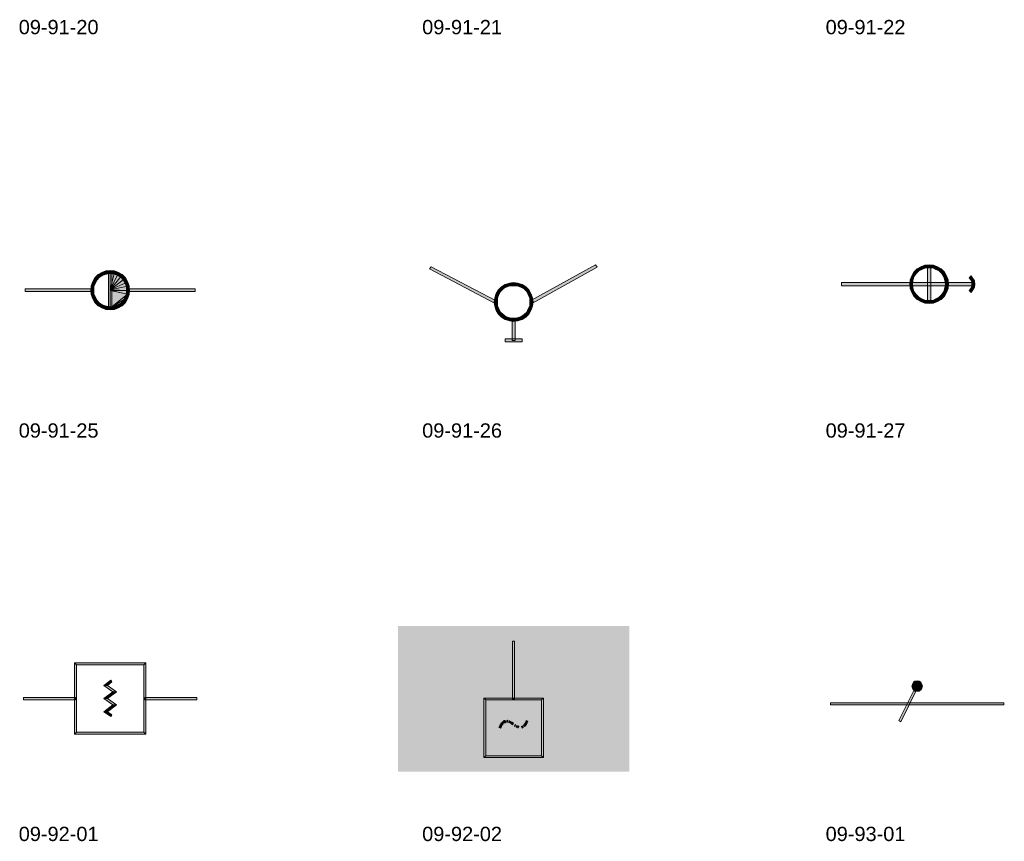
# Model space of a CAD drawing. Header units: millimetres. Extents: x 11 to 308, y -2333 to 36.
# Tile 76 of 85: x 15 to 174, y -708 to -576. Entities that reach past the tile are written whole.
import ezdxf

# ---------------------------------------------------------------- set-up
doc = ezdxf.new("R2010")
doc.units = ezdxf.units.MM
doc.layers.add('DGE_DATOS', color=7, linetype='Continuous', lineweight=0)
doc.layers.add('DGE_SIMBOLOS', color=7, linetype='Continuous', lineweight=0)
doc.styles.add('DGE_ARIAL', font='arial.ttf')

# ---------------------------------------------------------------- blocks, each defined once
blk = doc.blocks.new('DGE_09_91_25')
at = {"layer": 'DGE_SIMBOLOS', "true_color": 0x000000}
for points in [[(-2.22, 3.26), (-1.96, 2.83), (-2.72, 2.75), (-2.22, 3.26)], [(-1.62, 3.59), (-1.45, 3.17), (-2.22, 3.26), (-1.62, 3.59)], [(-1.45, 3.17), (-2.22, 3.26), (-1.96, 2.83), (-1.45, 3.17)], [(-0.95, 3.85), (-0.86, 3.34), (-1.62, 3.59), (-0.95, 3.85)], [(-0.86, 3.34), (-1.62, 3.59), (-1.45, 3.17), (-0.86, 3.34)], [(-0.27, 3.93), (-0.27, 3.42), (-0.95, 3.85), (-0.27, 3.93)], [(-0.27, 3.42), (-0.95, 3.85), (-0.86, 3.34), (-0.27, 3.42)], [(-0.52, -2.16), (-0.01, -2.16), (-0.52, 3.68), (-0.52, -2.16)], [(-0.01, -2.16), (-0.52, 3.68), (-0.01, 3.68), (-0.01, -2.16)], [(0.41, 3.85), (0.32, 3.34), (-0.27, 3.93), (0.41, 3.85)], [(0.32, 3.34), (-0.27, 3.93), (-0.27, 3.42), (0.32, 3.34)], [(-0.27, 3.68), (-0.27, 0.8), (0.41, 3.59), (-0.27, 3.68)], [(0.41, 3.59), (-0.27, 0.8), (1, 3.42), (0.41, 3.59)], [(1, 3.42), (-0.27, 0.8), (1.51, 3), (1, 3.42)], [(0.92, 3.17), (0.41, 3.85), (0.32, 3.34), (0.92, 3.17)], [(1.09, 3.59), (0.92, 3.17), (0.41, 3.85), (1.09, 3.59)], [(1.43, 2.83), (1.09, 3.59), (0.92, 3.17), (1.43, 2.83)], [(1.68, 3.26), (1.43, 2.83), (1.09, 3.59), (1.68, 3.26)], [(1.85, 2.41), (1.68, 3.26), (1.43, 2.83), (1.85, 2.41)], [(2.19, 2.75), (1.85, 2.41), (1.68, 3.26), (2.19, 2.75)], [(-3.06, 2.15), (-2.64, 1.9), (-3.32, 1.48), (-3.06, 2.15)], [(-2.64, 1.9), (-3.32, 1.48), (-2.89, 1.39), (-2.64, 1.9)], [(-2.72, 2.75), (-2.38, 2.41), (-3.06, 2.15), (-2.72, 2.75)], [(-2.38, 2.41), (-3.06, 2.15), (-2.64, 1.9), (-2.38, 2.41)], [(-1.96, 2.83), (-2.72, 2.75), (-2.38, 2.41), (-1.96, 2.83)], [(1.51, 3), (-0.27, 0.8), (2.02, 2.58), (1.51, 3)], [(2.02, 2.58), (-0.27, 0.8), (2.36, 1.99), (2.02, 2.58)], [(2.36, 1.99), (-0.27, 0.8), (2.53, 1.39), (2.36, 1.99)], [(2.1, 1.9), (2.19, 2.75), (1.85, 2.41), (2.1, 1.9)], [(2.53, 2.15), (2.1, 1.9), (2.19, 2.75), (2.53, 2.15)], [(2.36, 1.39), (2.53, 2.15), (2.1, 1.9), (2.36, 1.39)], [(2.78, 1.48), (2.36, 1.39), (2.53, 2.15), (2.78, 1.48)], [(-3.15, 0.55), (-3.15, 0.97), (-13.98, 0.55), (-3.15, 0.55)], [(-3.15, 0.97), (-13.98, 0.55), (-13.98, 0.97), (-3.15, 0.97)], [(-3.32, 1.48), (-2.89, 1.39), (-3.4, 0.72), (-3.32, 1.48)], [(-2.89, 1.39), (-3.4, 0.72), (-2.89, 0.72), (-2.89, 1.39)], [(-3.4, 0.72), (-2.89, 0.72), (-3.32, 0.04), (-3.4, 0.72)], [(-2.89, 0.72), (-3.32, 0.04), (-2.89, 0.12), (-2.89, 0.72)], [(-3.32, 0.04), (-2.89, 0.12), (-3.06, -0.64), (-3.32, 0.04)], [(-2.89, 0.12), (-3.06, -0.64), (-2.64, -0.39), (-2.89, 0.12)], [(2.53, 1.39), (-0.27, 0.8), (2.61, 0.72), (2.53, 1.39)], [(-0.27, 0.8), (-0.18, 0.8), (2.61, 0.72), (-0.27, 0.8)], [(-0.27, 0.72), (-0.27, -2.16), (2.53, 0.12), (-0.27, 0.72)], [(-0.18, 0.72), (-0.27, 0.72), (2.53, 0.12), (-0.18, 0.72)], [(2.53, 0.12), (-0.27, -2.16), (2.36, -0.55), (2.53, 0.12)], [(-0.18, 0.8), (-0.18, 0.72), (2.61, 0.72), (-0.18, 0.8)], [(2.61, 0.72), (-0.18, 0.72), (2.53, 0.12), (2.61, 0.72)], [(2.1, -0.39), (2.78, 0.04), (2.36, 0.12), (2.1, -0.39)], [(2.53, -0.64), (2.1, -0.39), (2.78, 0.04), (2.53, -0.64)], [(2.86, 0.72), (2.36, 0.72), (2.78, 1.48), (2.86, 0.72)], [(2.36, 0.72), (2.78, 1.48), (2.36, 1.39), (2.36, 0.72)], [(2.78, 0.04), (2.36, 0.12), (2.86, 0.72), (2.78, 0.04)], [(2.36, 0.12), (2.86, 0.72), (2.36, 0.72), (2.36, 0.12)], [(13.45, 0.55), (13.45, 0.97), (2.61, 0.55), (13.45, 0.55)], [(13.45, 0.97), (2.61, 0.55), (2.61, 0.97), (13.45, 0.97)], [(-3.06, -0.64), (-2.64, -0.39), (-2.72, -1.23), (-3.06, -0.64)], [(-2.64, -0.39), (-2.72, -1.23), (-2.38, -0.89), (-2.64, -0.39)], [(-2.72, -1.23), (-2.38, -0.89), (-2.22, -1.74), (-2.72, -1.23)], [(-2.38, -0.89), (-2.22, -1.74), (-1.96, -1.32), (-2.38, -0.89)], [(-2.22, -1.74), (-1.96, -1.32), (-1.62, -2.08), (-2.22, -1.74)], [(-1.96, -1.32), (-1.62, -2.08), (-1.45, -1.66), (-1.96, -1.32)], [(2.36, -0.55), (-0.27, -2.16), (2.02, -1.06), (2.36, -0.55)], [(2.02, -1.06), (-0.27, -2.16), (1.51, -1.57), (2.02, -1.06)], [(1.51, -1.57), (-0.27, -2.16), (1, -1.91), (1.51, -1.57)], [(0.92, -1.66), (1.68, -1.74), (1.43, -1.32), (0.92, -1.66)], [(1.43, -1.32), (2.19, -1.23), (1.85, -0.89), (1.43, -1.32)], [(1.68, -1.74), (1.43, -1.32), (2.19, -1.23), (1.68, -1.74)], [(1.85, -0.89), (2.53, -0.64), (2.1, -0.39), (1.85, -0.89)], [(2.19, -1.23), (1.85, -0.89), (2.53, -0.64), (2.19, -1.23)], [(-1.62, -2.08), (-1.45, -1.66), (-0.95, -2.33), (-1.62, -2.08)], [(-1.45, -1.66), (-0.95, -2.33), (-0.86, -1.82), (-1.45, -1.66)], [(-0.95, -2.33), (-0.86, -1.82), (-0.27, -2.42), (-0.95, -2.33)], [(-0.86, -1.82), (-0.27, -2.42), (-0.27, -1.91), (-0.86, -1.82)], [(-0.27, -1.91), (0.41, -2.33), (0.32, -1.82), (-0.27, -1.91)], [(-0.27, -2.42), (-0.27, -1.91), (0.41, -2.33), (-0.27, -2.42)], [(1, -1.91), (-0.27, -2.16), (0.41, -2.08), (1, -1.91)], [(0.32, -1.82), (1.09, -2.08), (0.92, -1.66), (0.32, -1.82)], [(0.41, -2.33), (0.32, -1.82), (1.09, -2.08), (0.41, -2.33)], [(1.09, -2.08), (0.92, -1.66), (1.68, -1.74), (1.09, -2.08)]]:
    blk.add_hatch(color=18, dxfattribs=at).paths.add_polyline_path(points, flags=0)
at = {"layer": 'DGE_SIMBOLOS', "color": 18, "lineweight": 9, "true_color": 0x000000}
for points in [[(-2.22, 3.26), (-2.72, 2.75), (-2.38, 2.41), (-1.96, 2.83), (-2.22, 3.26)], [(-1.62, 3.59), (-2.22, 3.26), (-1.96, 2.83), (-1.45, 3.17), (-1.62, 3.59)], [(-0.95, 3.85), (-1.62, 3.59), (-1.45, 3.17), (-0.86, 3.34), (-0.95, 3.85)], [(-0.27, 3.93), (-0.95, 3.85), (-0.86, 3.34), (-0.27, 3.42), (-0.27, 3.93)], [(-0.52, -2.16), (-0.52, 3.68), (-0.01, 3.68), (-0.01, -2.16), (-0.52, -2.16)], [(0.41, 3.85), (-0.27, 3.93), (-0.27, 3.42), (0.32, 3.34), (0.41, 3.85)], [(-0.27, 3.68), (-0.27, 0.8), (0.41, 3.59), (-0.27, 3.68)], [(0.41, 3.59), (-0.27, 0.8), (1, 3.42), (0.41, 3.59)], [(1, 3.42), (-0.27, 0.8), (1.51, 3), (1, 3.42)], [(1.09, 3.59), (0.41, 3.85), (0.32, 3.34), (0.92, 3.17), (1.09, 3.59)], [(1.68, 3.26), (1.09, 3.59), (0.92, 3.17), (1.43, 2.83), (1.68, 3.26)], [(2.19, 2.75), (1.68, 3.26), (1.43, 2.83), (1.85, 2.41), (2.19, 2.75)], [(-3.06, 2.15), (-3.32, 1.48), (-2.89, 1.39), (-2.64, 1.9), (-3.06, 2.15)], [(-2.72, 2.75), (-3.06, 2.15), (-2.64, 1.9), (-2.38, 2.41), (-2.72, 2.75)], [(1.51, 3), (-0.27, 0.8), (2.02, 2.58), (1.51, 3)], [(2.02, 2.58), (-0.27, 0.8), (2.36, 1.99), (2.02, 2.58)], [(2.36, 1.99), (-0.27, 0.8), (2.53, 1.39), (2.36, 1.99)], [(2.53, 2.15), (2.19, 2.75), (1.85, 2.41), (2.1, 1.9), (2.53, 2.15)], [(2.78, 1.48), (2.53, 2.15), (2.1, 1.9), (2.36, 1.39), (2.78, 1.48)], [(-3.15, 0.55), (-13.98, 0.55), (-13.98, 0.97), (-3.15, 0.97), (-3.15, 0.55)], [(-3.32, 1.48), (-3.4, 0.72), (-2.89, 0.72), (-2.89, 1.39), (-3.32, 1.48)], [(-3.4, 0.72), (-3.32, 0.04), (-2.89, 0.12), (-2.89, 0.72), (-3.4, 0.72)], [(-3.32, 0.04), (-3.06, -0.64), (-2.64, -0.39), (-2.89, 0.12), (-3.32, 0.04)], [(2.53, 1.39), (-0.27, 0.8), (2.61, 0.72), (2.53, 1.39)], [(-0.27, 0.8), (-0.18, 0.8), (2.61, 0.72), (-0.27, 0.8)], [(-0.27, 0.72), (-0.27, -2.16), (2.53, 0.12), (-0.27, 0.72)], [(-0.18, 0.72), (-0.27, 0.72), (2.53, 0.12), (-0.18, 0.72)], [(2.53, 0.12), (-0.27, -2.16), (2.36, -0.47), (2.53, 0.12)], [(-0.18, 0.8), (-0.18, 0.72), (2.61, 0.72), (-0.18, 0.8)], [(2.61, 0.72), (-0.18, 0.72), (2.53, 0.12), (2.61, 0.72)], [(2.53, -0.64), (2.78, 0.04), (2.36, 0.12), (2.1, -0.39), (2.53, -0.64)], [(2.86, 0.72), (2.78, 1.48), (2.36, 1.39), (2.36, 0.72), (2.86, 0.72)], [(2.78, 0.04), (2.86, 0.72), (2.36, 0.72), (2.36, 0.12), (2.78, 0.04)], [(13.45, 0.55), (2.61, 0.55), (2.61, 0.97), (13.45, 0.97), (13.45, 0.55)], [(-3.06, -0.64), (-2.72, -1.23), (-2.38, -0.89), (-2.64, -0.39), (-3.06, -0.64)], [(-2.72, -1.23), (-2.22, -1.74), (-1.96, -1.32), (-2.38, -0.89), (-2.72, -1.23)], [(-2.22, -1.74), (-1.62, -2.08), (-1.45, -1.66), (-1.96, -1.32), (-2.22, -1.74)], [(2.36, -0.47), (-0.27, -2.16), (2.02, -1.06), (2.36, -0.47)], [(2.02, -1.06), (-0.27, -2.16), (1.51, -1.49), (2.02, -1.06)], [(1.51, -1.49), (-0.27, -2.16), (1, -1.91), (1.51, -1.49)], [(1.09, -2.08), (1.68, -1.74), (1.43, -1.32), (0.92, -1.66), (1.09, -2.08)], [(1.68, -1.74), (2.19, -1.23), (1.85, -0.89), (1.43, -1.32), (1.68, -1.74)], [(2.19, -1.23), (2.53, -0.64), (2.1, -0.39), (1.85, -0.89), (2.19, -1.23)], [(-1.62, -2.08), (-0.95, -2.33), (-0.86, -1.82), (-1.45, -1.66), (-1.62, -2.08)], [(-0.95, -2.33), (-0.27, -2.42), (-0.27, -1.91), (-0.86, -1.82), (-0.95, -2.33)], [(-0.27, -2.42), (0.41, -2.33), (0.32, -1.82), (-0.27, -1.91), (-0.27, -2.42)], [(1, -1.91), (-0.27, -2.16), (0.41, -2.08), (1, -1.91)], [(0.41, -2.33), (1.09, -2.08), (0.92, -1.66), (0.32, -1.82), (0.41, -2.33)]]:
    blk.add_lwpolyline(points, close=True, dxfattribs=at)
blk = doc.blocks.new('DGE_09_91_26')
at = {"layer": 'DGE_SIMBOLOS', "true_color": 0x000000}
for points in [[(2.53, -0.98), (2.78, -1.32), (12.94, 4.86), (2.53, -0.98)], [(2.78, -1.32), (12.94, 4.86), (13.19, 4.44), (2.78, -1.32)], [(-3.06, -0.98), (-13.81, 4.19), (-13.56, 4.53), (-3.06, -0.98)], [(-3.23, -1.4), (-3.06, -0.98), (-13.81, 4.19), (-3.23, -1.4)], [(-1.62, 1.65), (-1.45, 1.22), (-2.22, 1.31), (-1.62, 1.65)], [(-0.95, 1.9), (-0.86, 1.48), (-1.62, 1.65), (-0.95, 1.9)], [(-0.86, 1.48), (-1.62, 1.65), (-1.45, 1.22), (-0.86, 1.48)], [(-0.27, 1.99), (-0.27, 1.48), (-0.95, 1.9), (-0.27, 1.99)], [(-0.27, 1.48), (-0.95, 1.9), (-0.86, 1.48), (-0.27, 1.48)], [(0.41, 1.9), (0.32, 1.48), (-0.27, 1.99), (0.41, 1.9)], [(0.32, 1.48), (-0.27, 1.99), (-0.27, 1.48), (0.32, 1.48)], [(0.92, 1.22), (0.41, 1.9), (0.32, 1.48), (0.92, 1.22)], [(1.09, 1.65), (0.92, 1.22), (0.41, 1.9), (1.09, 1.65)], [(1.43, 0.97), (1.09, 1.65), (0.92, 1.22), (1.43, 0.97)], [(1.68, 1.31), (1.43, 0.97), (1.09, 1.65), (1.68, 1.31)], [(-3.06, 0.21), (-2.64, 0.04), (-3.32, -0.47), (-3.06, 0.21)], [(-2.64, 0.04), (-3.32, -0.47), (-2.89, -0.55), (-2.64, 0.04)], [(-2.72, 0.8), (-2.38, 0.55), (-3.06, 0.21), (-2.72, 0.8)], [(-2.38, 0.55), (-3.06, 0.21), (-2.64, 0.04), (-2.38, 0.55)], [(-2.22, 1.31), (-1.96, 0.97), (-2.72, 0.8), (-2.22, 1.31)], [(-1.96, 0.97), (-2.72, 0.8), (-2.38, 0.55), (-1.96, 0.97)], [(-1.45, 1.22), (-2.22, 1.31), (-1.96, 0.97), (-1.45, 1.22)], [(1.85, 0.55), (1.68, 1.31), (1.43, 0.97), (1.85, 0.55)], [(2.19, 0.8), (1.85, 0.55), (1.68, 1.31), (2.19, 0.8)], [(2.1, 0.04), (2.19, 0.8), (1.85, 0.55), (2.1, 0.04)], [(2.53, 0.21), (2.1, 0.04), (2.19, 0.8), (2.53, 0.21)], [(2.36, -0.55), (2.53, 0.21), (2.1, 0.04), (2.36, -0.55)], [(2.78, -0.47), (2.36, -0.55), (2.53, 0.21), (2.78, -0.47)], [(-3.32, -0.47), (-2.89, -0.55), (-3.4, -1.15), (-3.32, -0.47)], [(-2.89, -0.55), (-3.4, -1.15), (-2.89, -1.15), (-2.89, -0.55)], [(-3.4, -1.15), (-2.89, -1.15), (-3.32, -1.82), (-3.4, -1.15)], [(-2.89, -1.15), (-3.32, -1.82), (-2.89, -1.74), (-2.89, -1.15)], [(2.86, -1.15), (2.36, -1.15), (2.78, -0.47), (2.86, -1.15)], [(2.36, -1.15), (2.78, -0.47), (2.36, -0.55), (2.36, -1.15)], [(2.78, -1.82), (2.36, -1.74), (2.86, -1.15), (2.78, -1.82)], [(2.36, -1.74), (2.86, -1.15), (2.36, -1.15), (2.36, -1.74)], [(-3.32, -1.82), (-2.89, -1.74), (-3.06, -2.5), (-3.32, -1.82)], [(-2.89, -1.74), (-3.06, -2.5), (-2.64, -2.25), (-2.89, -1.74)], [(-3.06, -2.5), (-2.64, -2.25), (-2.72, -3.09), (-3.06, -2.5)], [(-2.64, -2.25), (-2.72, -3.09), (-2.38, -2.76), (-2.64, -2.25)], [(-2.72, -3.09), (-2.38, -2.76), (-2.22, -3.6), (-2.72, -3.09)], [(-2.38, -2.76), (-2.22, -3.6), (-1.96, -3.18), (-2.38, -2.76)], [(1.43, -3.18), (2.19, -3.09), (1.85, -2.76), (1.43, -3.18)], [(1.68, -3.6), (1.43, -3.18), (2.19, -3.09), (1.68, -3.6)], [(1.85, -2.76), (2.53, -2.5), (2.1, -2.25), (1.85, -2.76)], [(2.19, -3.09), (1.85, -2.76), (2.53, -2.5), (2.19, -3.09)], [(2.1, -2.25), (2.78, -1.82), (2.36, -1.74), (2.1, -2.25)], [(2.53, -2.5), (2.1, -2.25), (2.78, -1.82), (2.53, -2.5)], [(-2.22, -3.6), (-1.96, -3.18), (-1.62, -3.94), (-2.22, -3.6)], [(-1.96, -3.18), (-1.62, -3.94), (-1.45, -3.52), (-1.96, -3.18)], [(-1.62, -3.94), (-1.45, -3.52), (-0.95, -4.2), (-1.62, -3.94)], [(-1.45, -3.52), (-0.95, -4.2), (-0.86, -3.69), (-1.45, -3.52)], [(-0.95, -4.2), (-0.86, -3.69), (-0.27, -4.28), (-0.95, -4.2)], [(-0.86, -3.69), (-0.27, -4.28), (-0.27, -3.77), (-0.86, -3.69)], [(-0.01, -4.03), (-0.52, -4.03), (-0.01, -7.33), (-0.01, -4.03)], [(-0.52, -4.03), (-0.01, -7.33), (-0.52, -7.33), (-0.52, -4.03)], [(-0.27, -3.77), (0.41, -4.2), (0.32, -3.69), (-0.27, -3.77)], [(-0.27, -4.28), (-0.27, -3.77), (0.41, -4.2), (-0.27, -4.28)], [(0.32, -3.69), (1.09, -3.94), (0.92, -3.52), (0.32, -3.69)], [(0.41, -4.2), (0.32, -3.69), (1.09, -3.94), (0.41, -4.2)], [(0.92, -3.52), (1.68, -3.6), (1.43, -3.18), (0.92, -3.52)], [(1.09, -3.94), (0.92, -3.52), (1.68, -3.6), (1.09, -3.94)], [(-1.62, -7.07), (-1.62, -7.58), (1.09, -7.07), (-1.62, -7.07)], [(-1.62, -7.58), (1.09, -7.07), (1.09, -7.58), (-1.62, -7.58)]]:
    blk.add_hatch(color=18, dxfattribs=at).paths.add_polyline_path(points, flags=0)
at = {"layer": 'DGE_SIMBOLOS', "color": 18, "lineweight": 9, "true_color": 0x000000}
for points in [[(2.53, -0.89), (12.94, 4.86), (13.19, 4.44), (2.78, -1.32), (2.53, -0.89)], [(-3.23, -1.4), (-13.81, 4.19), (-13.56, 4.53), (-3.06, -0.98), (-3.23, -1.4)], [(-1.62, 1.65), (-2.22, 1.31), (-1.96, 0.97), (-1.45, 1.22), (-1.62, 1.65)], [(-0.95, 1.9), (-1.62, 1.65), (-1.45, 1.22), (-0.86, 1.48), (-0.95, 1.9)], [(-0.27, 1.99), (-0.95, 1.9), (-0.86, 1.48), (-0.27, 1.48), (-0.27, 1.99)], [(0.41, 1.9), (-0.27, 1.99), (-0.27, 1.48), (0.32, 1.48), (0.41, 1.9)], [(1.09, 1.65), (0.41, 1.9), (0.32, 1.48), (0.92, 1.22), (1.09, 1.65)], [(1.68, 1.31), (1.09, 1.65), (0.92, 1.22), (1.43, 0.97), (1.68, 1.31)], [(-3.06, 0.21), (-3.32, -0.47), (-2.89, -0.55), (-2.64, 0.04), (-3.06, 0.21)], [(-2.72, 0.8), (-3.06, 0.21), (-2.64, 0.04), (-2.38, 0.55), (-2.72, 0.8)], [(-2.22, 1.31), (-2.72, 0.8), (-2.38, 0.55), (-1.96, 0.97), (-2.22, 1.31)], [(2.19, 0.8), (1.68, 1.31), (1.43, 0.97), (1.85, 0.55), (2.19, 0.8)], [(2.53, 0.21), (2.19, 0.8), (1.85, 0.55), (2.1, 0.04), (2.53, 0.21)], [(2.78, -0.47), (2.53, 0.21), (2.1, 0.04), (2.36, -0.55), (2.78, -0.47)], [(-3.32, -0.47), (-3.4, -1.15), (-2.89, -1.15), (-2.89, -0.55), (-3.32, -0.47)], [(-3.4, -1.15), (-3.32, -1.82), (-2.89, -1.74), (-2.89, -1.15), (-3.4, -1.15)], [(2.86, -1.15), (2.78, -0.47), (2.36, -0.55), (2.36, -1.15), (2.86, -1.15)], [(2.78, -1.82), (2.86, -1.15), (2.36, -1.15), (2.36, -1.74), (2.78, -1.82)], [(-3.32, -1.82), (-3.06, -2.5), (-2.64, -2.25), (-2.89, -1.74), (-3.32, -1.82)], [(-3.06, -2.5), (-2.72, -3.09), (-2.38, -2.76), (-2.64, -2.25), (-3.06, -2.5)], [(-2.72, -3.09), (-2.22, -3.6), (-1.96, -3.18), (-2.38, -2.76), (-2.72, -3.09)], [(1.68, -3.6), (2.19, -3.09), (1.85, -2.76), (1.43, -3.18), (1.68, -3.6)], [(2.19, -3.09), (2.53, -2.5), (2.1, -2.25), (1.85, -2.76), (2.19, -3.09)], [(2.53, -2.5), (2.78, -1.82), (2.36, -1.74), (2.1, -2.25), (2.53, -2.5)], [(-2.22, -3.6), (-1.62, -3.94), (-1.45, -3.52), (-1.96, -3.18), (-2.22, -3.6)], [(-1.62, -3.94), (-0.95, -4.2), (-0.86, -3.69), (-1.45, -3.52), (-1.62, -3.94)], [(-0.95, -4.2), (-0.27, -4.28), (-0.27, -3.77), (-0.86, -3.69), (-0.95, -4.2)], [(-0.01, -4.03), (-0.01, -7.33), (-0.52, -7.33), (-0.52, -4.03), (-0.01, -4.03)], [(-0.27, -4.28), (0.41, -4.2), (0.32, -3.69), (-0.27, -3.77), (-0.27, -4.28)], [(0.41, -4.2), (1.09, -3.94), (0.92, -3.52), (0.32, -3.69), (0.41, -4.2)], [(1.09, -3.94), (1.68, -3.6), (1.43, -3.18), (0.92, -3.52), (1.09, -3.94)], [(-1.62, -7.07), (1.09, -7.07), (1.09, -7.58), (-1.62, -7.58), (-1.62, -7.07)]]:
    blk.add_lwpolyline(points, close=True, dxfattribs=at)
blk = doc.blocks.new('DGE_09_91_27')
at = {"layer": 'DGE_SIMBOLOS', "true_color": 0x000000}
for points in [[(1, 4.78), (1.09, 4.36), (0.32, 4.53), (1, 4.78)], [(1.68, 4.86), (1.68, 4.36), (1, 4.78), (1.68, 4.86)], [(1.68, 4.36), (1, 4.78), (1.09, 4.36), (1.68, 4.36)], [(2.36, 4.78), (2.27, 4.36), (1.68, 4.86), (2.36, 4.78)], [(2.27, 4.36), (1.68, 4.86), (1.68, 4.36), (2.27, 4.36)], [(2.78, 4.1), (2.36, 4.78), (2.27, 4.36), (2.78, 4.1)], [(3.03, 4.53), (2.78, 4.1), (2.36, 4.78), (3.03, 4.53)], [(-0.78, 3.68), (-0.44, 3.42), (-1.11, 3.09), (-0.78, 3.68)], [(-0.44, 3.42), (-1.11, 3.09), (-0.78, 2.92), (-0.44, 3.42)], [(-0.27, 4.19), (-0.01, 3.85), (-0.78, 3.68), (-0.27, 4.19)], [(-0.01, 3.85), (-0.78, 3.68), (-0.44, 3.42), (-0.01, 3.85)], [(0.32, 4.53), (0.49, 4.1), (-0.27, 4.19), (0.32, 4.53)], [(0.49, 4.1), (-0.27, 4.19), (-0.01, 3.85), (0.49, 4.1)], [(1.09, 4.36), (0.32, 4.53), (0.49, 4.1), (1.09, 4.36)], [(1.93, 4.61), (1.43, 4.61), (1.93, -1.15), (1.93, 4.61)], [(1.43, 4.61), (1.93, -1.15), (1.43, -1.15), (1.43, 4.61)], [(3.29, 3.85), (3.03, 4.53), (2.78, 4.1), (3.29, 3.85)], [(3.63, 4.19), (3.29, 3.85), (3.03, 4.53), (3.63, 4.19)], [(3.71, 3.42), (3.63, 4.19), (3.29, 3.85), (3.71, 3.42)], [(4.13, 3.68), (3.71, 3.42), (3.63, 4.19), (4.13, 3.68)], [(4.05, 2.92), (4.13, 3.68), (3.71, 3.42), (4.05, 2.92)], [(4.47, 3.09), (4.05, 2.92), (4.13, 3.68), (4.47, 3.09)], [(8.79, 1.48), (8.79, 1.99), (-12.46, 1.48), (8.79, 1.48)], [(8.79, 1.99), (-12.46, 1.48), (-12.46, 1.99), (8.79, 1.99)], [(-1.37, 2.41), (-0.95, 2.32), (-1.45, 1.73), (-1.37, 2.41)], [(-0.95, 2.32), (-1.45, 1.73), (-1.03, 1.73), (-0.95, 2.32)], [(-1.45, 1.73), (-1.03, 1.73), (-1.37, 1.05), (-1.45, 1.73)], [(-1.11, 3.09), (-0.78, 2.92), (-1.37, 2.41), (-1.11, 3.09)], [(-0.78, 2.92), (-1.37, 2.41), (-0.95, 2.32), (-0.78, 2.92)], [(-1.03, 1.73), (-1.37, 1.05), (-0.95, 1.14), (-1.03, 1.73)], [(4.3, 2.32), (4.47, 3.09), (4.05, 2.92), (4.3, 2.32)], [(4.73, 2.41), (4.3, 2.32), (4.47, 3.09), (4.73, 2.41)], [(4.81, 1.73), (4.3, 1.73), (4.73, 2.41), (4.81, 1.73)], [(4.3, 1.73), (4.73, 2.41), (4.3, 2.32), (4.3, 1.73)], [(4.73, 1.05), (4.3, 1.14), (4.81, 1.73), (4.73, 1.05)], [(4.3, 1.14), (4.81, 1.73), (4.3, 1.73), (4.3, 1.14)], [(8.37, 2.41), (8.45, 3.09), (8.11, 2.75), (8.37, 2.41)], [(8.79, 2.66), (8.37, 2.41), (8.45, 3.09), (8.79, 2.66)], [(8.54, 2.07), (8.79, 2.66), (8.37, 2.41), (8.54, 2.07)], [(8.96, 2.24), (8.54, 2.07), (8.79, 2.66), (8.96, 2.24)], [(9.05, 1.73), (8.54, 1.73), (8.96, 2.24), (9.05, 1.73)], [(8.54, 1.73), (8.96, 2.24), (8.54, 2.07), (8.54, 1.73)], [(8.96, 1.22), (8.54, 1.39), (9.05, 1.73), (8.96, 1.22)], [(8.54, 1.39), (9.05, 1.73), (8.54, 1.73), (8.54, 1.39)], [(-1.37, 1.05), (-0.95, 1.14), (-1.11, 0.38), (-1.37, 1.05)], [(-0.95, 1.14), (-1.11, 0.38), (-0.78, 0.55), (-0.95, 1.14)], [(-1.11, 0.38), (-0.78, 0.55), (-0.78, -0.22), (-1.11, 0.38)], [(-0.78, 0.55), (-0.78, -0.22), (-0.44, 0.04), (-0.78, 0.55)], [(-0.78, -0.22), (-0.44, 0.04), (-0.27, -0.72), (-0.78, -0.22)], [(-0.44, 0.04), (-0.27, -0.72), (-0.01, -0.39), (-0.44, 0.04)], [(3.29, -0.39), (4.13, -0.22), (3.71, 0.04), (3.29, -0.39)], [(3.71, 0.04), (4.47, 0.38), (4.05, 0.55), (3.71, 0.04)], [(4.13, -0.22), (3.71, 0.04), (4.47, 0.38), (4.13, -0.22)], [(4.05, 0.55), (4.73, 1.05), (4.3, 1.14), (4.05, 0.55)], [(4.47, 0.38), (4.05, 0.55), (4.73, 1.05), (4.47, 0.38)], [(8.11, 0.72), (8.79, 0.8), (8.37, 1.05), (8.11, 0.72)], [(8.45, 0.38), (8.11, 0.72), (8.79, 0.8), (8.45, 0.38)], [(8.37, 1.05), (8.96, 1.22), (8.54, 1.39), (8.37, 1.05)], [(8.79, 0.8), (8.37, 1.05), (8.96, 1.22), (8.79, 0.8)], [(-0.27, -0.72), (-0.01, -0.39), (0.32, -1.06), (-0.27, -0.72)], [(-0.01, -0.39), (0.32, -1.06), (0.49, -0.64), (-0.01, -0.39)], [(0.32, -1.06), (0.49, -0.64), (1, -1.32), (0.32, -1.06)], [(0.49, -0.64), (1, -1.32), (1.09, -0.89), (0.49, -0.64)], [(1, -1.32), (1.09, -0.89), (1.68, -1.4), (1, -1.32)], [(1.09, -0.89), (1.68, -1.4), (1.68, -0.89), (1.09, -0.89)], [(1.68, -1.4), (1.68, -0.89), (2.36, -1.32), (1.68, -1.4)], [(1.68, -0.89), (2.36, -1.32), (2.27, -0.89), (1.68, -0.89)], [(2.27, -0.89), (3.03, -1.06), (2.78, -0.64), (2.27, -0.89)], [(2.36, -1.32), (2.27, -0.89), (3.03, -1.06), (2.36, -1.32)], [(2.78, -0.64), (3.63, -0.72), (3.29, -0.39), (2.78, -0.64)], [(3.03, -1.06), (2.78, -0.64), (3.63, -0.72), (3.03, -1.06)], [(3.63, -0.72), (3.29, -0.39), (4.13, -0.22), (3.63, -0.72)]]:
    blk.add_hatch(color=18, dxfattribs=at).paths.add_polyline_path(points, flags=0)
at = {"layer": 'DGE_SIMBOLOS', "color": 18, "lineweight": 9, "true_color": 0x000000}
for points in [[(1, 4.78), (0.32, 4.53), (0.49, 4.1), (1.09, 4.36), (1, 4.78)], [(1.68, 4.86), (1, 4.78), (1.09, 4.36), (1.68, 4.36), (1.68, 4.86)], [(2.36, 4.78), (1.68, 4.86), (1.68, 4.36), (2.27, 4.36), (2.36, 4.78)], [(3.03, 4.53), (2.36, 4.78), (2.27, 4.36), (2.78, 4.1), (3.03, 4.53)], [(-0.78, 3.68), (-1.11, 3.09), (-0.78, 2.92), (-0.44, 3.42), (-0.78, 3.68)], [(-0.27, 4.19), (-0.78, 3.68), (-0.44, 3.42), (-0.01, 3.85), (-0.27, 4.19)], [(0.32, 4.53), (-0.27, 4.19), (-0.01, 3.85), (0.49, 4.1), (0.32, 4.53)], [(1.93, 4.61), (1.93, -1.15), (1.43, -1.15), (1.43, 4.61), (1.93, 4.61)], [(3.63, 4.19), (3.03, 4.53), (2.78, 4.1), (3.29, 3.85), (3.63, 4.19)], [(4.13, 3.68), (3.63, 4.19), (3.29, 3.85), (3.71, 3.42), (4.13, 3.68)], [(4.47, 3.09), (4.13, 3.68), (3.71, 3.42), (4.05, 2.92), (4.47, 3.09)], [(8.79, 1.48), (-12.46, 1.48), (-12.46, 1.99), (8.79, 1.99), (8.79, 1.48)], [(-1.37, 2.41), (-1.45, 1.73), (-1.03, 1.73), (-0.95, 2.32), (-1.37, 2.41)], [(-1.45, 1.73), (-1.37, 1.05), (-0.95, 1.14), (-1.03, 1.73), (-1.45, 1.73)], [(-1.11, 3.09), (-1.37, 2.41), (-0.95, 2.32), (-0.78, 2.92), (-1.11, 3.09)], [(4.73, 2.41), (4.47, 3.09), (4.05, 2.92), (4.22, 2.32), (4.73, 2.41)], [(4.81, 1.73), (4.73, 2.41), (4.22, 2.32), (4.3, 1.73), (4.81, 1.73)], [(4.73, 1.05), (4.81, 1.73), (4.3, 1.73), (4.22, 1.14), (4.73, 1.05)], [(8.71, 2.66), (8.45, 3.09), (8.11, 2.75), (8.37, 2.41), (8.71, 2.66)], [(8.96, 2.24), (8.71, 2.66), (8.37, 2.41), (8.54, 2.07), (8.96, 2.24)], [(9.05, 1.73), (8.96, 2.24), (8.54, 2.07), (8.54, 1.73), (9.05, 1.73)], [(8.96, 1.22), (9.05, 1.73), (8.54, 1.73), (8.54, 1.39), (8.96, 1.22)], [(-1.37, 1.05), (-1.11, 0.38), (-0.78, 0.55), (-0.95, 1.14), (-1.37, 1.05)], [(-1.11, 0.38), (-0.78, -0.22), (-0.44, 0.04), (-0.78, 0.55), (-1.11, 0.38)], [(-0.78, -0.22), (-0.27, -0.72), (-0.01, -0.39), (-0.44, 0.04), (-0.78, -0.22)], [(3.63, -0.72), (4.13, -0.22), (3.71, 0.04), (3.29, -0.39), (3.63, -0.72)], [(4.13, -0.22), (4.47, 0.38), (4.05, 0.55), (3.71, 0.04), (4.13, -0.22)], [(4.47, 0.38), (4.73, 1.05), (4.22, 1.14), (4.05, 0.55), (4.47, 0.38)], [(8.45, 0.38), (8.71, 0.8), (8.37, 1.05), (8.11, 0.72), (8.45, 0.38)], [(8.71, 0.8), (8.96, 1.22), (8.54, 1.39), (8.37, 1.05), (8.71, 0.8)], [(-0.27, -0.72), (0.32, -1.06), (0.49, -0.64), (-0.01, -0.39), (-0.27, -0.72)], [(0.32, -1.06), (1, -1.32), (1.09, -0.89), (0.49, -0.64), (0.32, -1.06)], [(1, -1.32), (1.68, -1.4), (1.68, -0.89), (1.09, -0.89), (1, -1.32)], [(1.68, -1.4), (2.36, -1.32), (2.27, -0.89), (1.68, -0.89), (1.68, -1.4)], [(2.36, -1.32), (3.03, -1.06), (2.78, -0.64), (2.27, -0.89), (2.36, -1.32)], [(3.03, -1.06), (3.63, -0.72), (3.29, -0.39), (2.78, -0.64), (3.03, -1.06)]]:
    blk.add_lwpolyline(points, close=True, dxfattribs=at)
blk = doc.blocks.new('DGE_09_92_01')
at = {"layer": 'DGE_SIMBOLOS', "true_color": 0x000000}
for points in [[(-6.03, 5.71), (-5.69, 5.37), (5.49, 5.71), (-6.03, 5.71)], [(-6.03, -5.8), (-5.69, -5.47), (-6.03, 5.71), (-6.03, -5.8)], [(-5.69, -5.47), (-6.03, 5.71), (-5.69, 5.37), (-5.69, -5.47)], [(-5.69, 5.37), (5.49, 5.71), (5.15, 5.37), (-5.69, 5.37)], [(5.49, 5.71), (5.15, 5.37), (5.49, -5.8), (5.49, 5.71)], [(5.15, 5.37), (5.49, -5.8), (5.15, -5.47), (5.15, 5.37)], [(-0.18, 2.92), (-0.69, 2.07), (-1.28, 2.07), (-0.18, 2.92)], [(-0.69, 2.07), (-1.28, 2.07), (0.75, 1.05), (-0.69, 2.07)], [(-1.28, 2.07), (0.75, 1.05), (0.16, 1.05), (-1.28, 2.07)], [(-0.01, 2.66), (-0.18, 2.92), (-0.69, 2.07), (-0.01, 2.66)], [(-14.24, 0.12), (-14.24, -0.22), (-5.86, 0.12), (-14.24, 0.12)], [(-14.24, -0.22), (-5.86, 0.12), (-5.86, -0.22), (-14.24, -0.22)], [(0.16, 1.05), (-0.69, -0.05), (-1.28, -0.05), (0.16, 1.05)], [(0.75, 1.05), (0.16, 1.05), (-0.69, -0.05), (0.75, 1.05)], [(13.7, -0.22), (13.7, 0.12), (5.32, -0.22), (13.7, -0.22)], [(13.7, 0.12), (5.32, -0.22), (5.32, 0.12), (13.7, 0.12)], [(-0.69, -0.05), (-1.28, -0.05), (0.75, -1.06), (-0.69, -0.05)], [(-1.28, -0.05), (0.75, -1.06), (0.16, -1.06), (-1.28, -0.05)], [(0.16, -1.06), (-0.69, -2.16), (-1.28, -2.16), (0.16, -1.06)], [(0.75, -1.06), (0.16, -1.06), (-0.69, -2.16), (0.75, -1.06)], [(-0.69, -2.16), (-1.28, -2.16), (-0.01, -2.67), (-0.69, -2.16)], [(-1.28, -2.16), (-0.01, -2.67), (-0.18, -2.93), (-1.28, -2.16)], [(5.49, -5.8), (5.15, -5.47), (-6.03, -5.8), (5.49, -5.8)], [(5.15, -5.47), (-6.03, -5.8), (-5.69, -5.47), (5.15, -5.47)]]:
    blk.add_hatch(color=18, dxfattribs=at).paths.add_polyline_path(points, flags=0)
at = {"layer": 'DGE_SIMBOLOS', "color": 18, "lineweight": 9, "true_color": 0x000000}
for points in [[(-6.03, 5.71), (5.49, 5.71), (5.15, 5.37), (-5.69, 5.37), (-6.03, 5.71)], [(-6.03, -5.8), (-6.03, 5.71), (-5.69, 5.37), (-5.69, -5.47), (-6.03, -5.8)], [(5.49, 5.71), (5.49, -5.8), (5.15, -5.47), (5.15, 5.37), (5.49, 5.71)], [(-0.01, 2.66), (-0.69, 2.07), (-1.28, 2.07), (-0.18, 2.92), (-0.01, 2.66)], [(-0.69, 2.07), (0.75, 1.05), (0.16, 1.05), (-1.28, 2.07), (-0.69, 2.07)], [(-14.24, 0.12), (-5.86, 0.12), (-5.86, -0.22), (-14.24, -0.22), (-14.24, 0.12)], [(0.75, 1.05), (-0.69, -0.05), (-1.28, -0.05), (0.16, 1.05), (0.75, 1.05)], [(13.7, -0.22), (5.32, -0.22), (5.32, 0.12), (13.7, 0.12), (13.7, -0.22)], [(-0.69, -0.05), (0.75, -1.06), (0.16, -1.06), (-1.28, -0.05), (-0.69, -0.05)], [(0.75, -1.06), (-0.69, -2.16), (-1.28, -2.16), (0.16, -1.06), (0.75, -1.06)], [(-0.69, -2.16), (-0.01, -2.67), (-0.18, -2.93), (-1.28, -2.16), (-0.69, -2.16)], [(5.49, -5.8), (-6.03, -5.8), (-5.69, -5.47), (5.15, -5.47), (5.49, -5.8)]]:
    blk.add_lwpolyline(points, close=True, dxfattribs=at)
blk = doc.blocks.new('DGE_09_92_02')
at = {"layer": 'DGE_SIMBOLOS', "true_color": 0xffffff}
blk.add_hatch(color=7, dxfattribs=at).paths.add_polyline_path([(-18.89, 11.64), (18.36, 11.64), (18.36, -11.82), (-18.89, -11.82), (-18.89, 11.64)], flags=0)
at = {"layer": 'DGE_SIMBOLOS', "true_color": 0x000000}
for points in [[(-0.44, -0.13), (-0.1, -0.13), (-0.44, 9.18), (-0.44, -0.13)], [(-0.1, -0.13), (-0.44, 9.18), (-0.1, 9.18), (-0.1, -0.13)], [(-5.09, 0.04), (-4.76, -0.22), (4.56, 0.04), (-5.09, 0.04)], [(-5.09, -9.53), (-4.76, -9.28), (-5.09, 0.04), (-5.09, -9.53)], [(-4.76, -9.28), (-5.09, 0.04), (-4.76, -0.22), (-4.76, -9.28)], [(-4.76, -0.22), (4.56, 0.04), (4.22, -0.22), (-4.76, -0.22)], [(4.56, 0.04), (4.22, -0.22), (4.56, -9.53), (4.56, 0.04)], [(4.22, -0.22), (4.56, -9.53), (4.22, -9.28), (4.22, -0.22)], [(-2.47, -4.36), (-2.38, -4.79), (-2.64, -4.7), (-2.47, -4.36)], [(-2.38, -4.2), (-2.22, -4.53), (-2.47, -4.36), (-2.38, -4.2)], [(-2.22, -4.53), (-2.47, -4.36), (-2.38, -4.79), (-2.22, -4.53)], [(-2.22, -3.94), (-2.13, -4.28), (-2.38, -4.2), (-2.22, -3.94)], [(-2.13, -4.28), (-2.38, -4.2), (-2.22, -4.53), (-2.13, -4.28)], [(-1.96, -4.11), (-2.22, -3.94), (-2.13, -4.28), (-1.96, -4.11)], [(-1.88, -3.69), (-1.88, -4.03), (-2.05, -3.86), (-1.88, -3.69)], [(-1.79, -3.94), (-1.88, -3.69), (-1.88, -4.03), (-1.79, -3.94)], [(-1.62, -3.6), (-1.62, -3.94), (-1.79, -3.69), (-1.62, -3.6)], [(-1.54, -3.86), (-1.62, -3.6), (-1.62, -3.94), (-1.54, -3.86)], [(1.17, -4.45), (1.09, -4.79), (1, -4.53), (1.17, -4.45)], [(1.26, -4.7), (1.17, -4.45), (1.09, -4.79), (1.26, -4.7)], [(1.43, -4.2), (1.51, -4.53), (1.34, -4.36), (1.43, -4.2)], [(1.59, -4.03), (1.68, -4.36), (1.43, -4.2), (1.59, -4.03)], [(1.68, -4.36), (1.43, -4.2), (1.51, -4.53), (1.68, -4.36)], [(1.68, -3.86), (1.76, -4.2), (1.59, -4.03), (1.68, -3.86)], [(1.76, -4.2), (1.59, -4.03), (1.68, -4.36), (1.76, -4.2)], [(1.76, -3.6), (1.93, -3.94), (1.68, -3.86), (1.76, -3.6)], [(1.93, -3.94), (1.68, -3.86), (1.76, -4.2), (1.93, -3.94)], [(2.02, -3.69), (1.76, -3.6), (1.93, -3.94), (2.02, -3.69)], [(4.56, -9.53), (4.22, -9.28), (-5.09, -9.53), (4.56, -9.53)], [(4.22, -9.28), (-5.09, -9.53), (-4.76, -9.28), (4.22, -9.28)]]:
    blk.add_hatch(color=18, dxfattribs=at).paths.add_polyline_path(points, flags=0)
at = {"layer": 'DGE_SIMBOLOS', "color": 18, "lineweight": 9, "true_color": 0x000000}
for points in [[(-0.44, -0.13), (-0.44, 9.18), (-0.1, 9.18), (-0.1, -0.13), (-0.44, -0.13)], [(-5.09, 0.04), (4.56, 0.04), (4.22, -0.22), (-4.76, -0.22), (-5.09, 0.04)], [(-5.09, -9.53), (-5.09, 0.04), (-4.76, -0.22), (-4.76, -9.28), (-5.09, -9.53)], [(4.56, 0.04), (4.56, -9.53), (4.22, -9.28), (4.22, -0.22), (4.56, 0.04)], [(-2.22, -4.53), (-2.38, -4.79), (-2.64, -4.7), (-2.47, -4.36), (-2.22, -4.53)], [(-2.13, -4.28), (-2.22, -4.53), (-2.47, -4.36), (-2.38, -4.2), (-2.13, -4.28)], [(-1.96, -4.11), (-2.13, -4.28), (-2.38, -4.2), (-2.22, -3.94), (-1.96, -4.11)], [(-1.88, -4.03), (-1.96, -4.11), (-2.22, -3.94), (-2.05, -3.86), (-1.88, -4.03)], [(-1.79, -3.94), (-1.88, -4.03), (-2.05, -3.86), (-1.88, -3.69), (-1.79, -3.94)], [(-1.62, -3.94), (-1.79, -3.94), (-1.88, -3.69), (-1.79, -3.6), (-1.62, -3.94)], [(-1.54, -3.86), (-1.62, -3.94), (-1.79, -3.6), (-1.62, -3.6), (-1.54, -3.86)], [(-1.28, -3.86), (-1.37, -3.86), (-1.37, -3.6), (-1.28, -3.52), (-1.28, -3.86)], [(-1.28, -3.86), (-1.2, -3.6), (-1.28, -3.52), (-1.28, -3.86)], [(-1.03, -3.94), (-1.03, -3.86), (-0.95, -3.6), (-0.86, -3.69), (-1.03, -3.94)], [(-0.78, -4.03), (-0.86, -3.94), (-0.78, -3.69), (-0.69, -3.77), (-0.78, -4.03)], [(-0.69, -4.11), (-0.69, -4.03), (-0.61, -3.77), (-0.52, -3.86), (-0.69, -4.11)], [(-0.52, -4.2), (-0.61, -4.11), (-0.44, -3.86), (-0.44, -3.94), (-0.52, -4.2)], [(-0.44, -4.28), (-0.52, -4.2), (-0.35, -3.94), (-0.27, -4.03), (-0.44, -4.28)], [(-0.1, -4.53), (-0.1, -4.45), (-0.01, -4.2), (0.07, -4.28), (-0.1, -4.53)], [(0.24, -4.7), (0.16, -4.62), (0.32, -4.36), (0.32, -4.45), (0.24, -4.7)], [(0.49, -4.79), (0.41, -4.7), (0.49, -4.45), (0.58, -4.53), (0.49, -4.79)], [(1.26, -4.7), (1.09, -4.79), (1, -4.53), (1.17, -4.45), (1.26, -4.7)], [(1.68, -4.36), (1.51, -4.53), (1.34, -4.36), (1.43, -4.2), (1.68, -4.36)], [(1.76, -4.2), (1.68, -4.36), (1.43, -4.2), (1.59, -4.03), (1.76, -4.2)], [(1.93, -3.94), (1.76, -4.2), (1.59, -4.03), (1.68, -3.86), (1.93, -3.94)], [(2.02, -3.69), (1.93, -3.94), (1.68, -3.86), (1.76, -3.6), (2.02, -3.69)], [(4.56, -9.53), (-5.09, -9.53), (-4.76, -9.28), (4.22, -9.28), (4.56, -9.53)]]:
    blk.add_lwpolyline(points, close=True, dxfattribs=at)
blk = doc.blocks.new('DGE_09_93_01')
at = {"layer": 'DGE_SIMBOLOS', "true_color": 0x000000}
for points in [[(-3.23, -3.6), (-2.89, -3.77), (-0.44, 1.99), (-3.23, -3.6)], [(-2.89, -3.77), (-0.44, 1.99), (-0.1, 1.9), (-2.89, -3.77)], [(-1.03, 2.24), (-1.11, 1.99), (-0.27, 1.99), (-1.03, 2.24)], [(-1.11, 1.99), (-1.03, 1.65), (-0.27, 1.99), (-1.11, 1.99)], [(-0.86, 2.58), (-1.03, 2.24), (-0.27, 1.99), (-0.86, 2.58)], [(-1.03, 1.65), (-0.86, 1.39), (-0.27, 1.99), (-1.03, 1.65)], [(-0.61, 2.75), (-0.86, 2.58), (-0.27, 1.99), (-0.61, 2.75)], [(-0.86, 1.39), (-0.61, 1.14), (-0.27, 1.99), (-0.86, 1.39)], [(-0.27, 2.83), (-0.61, 2.75), (-0.27, 1.99), (-0.27, 2.83)], [(-0.61, 1.14), (-0.27, 1.14), (-0.27, 1.99), (-0.61, 1.14)], [(0.07, 2.75), (-0.27, 2.83), (-0.27, 1.99), (0.07, 2.75)], [(0.32, 2.58), (0.07, 2.75), (-0.27, 1.99), (0.32, 2.58)], [(0.49, 2.24), (0.32, 2.58), (-0.27, 1.99), (0.49, 2.24)], [(0.58, 1.99), (0.49, 2.24), (-0.27, 1.99), (0.58, 1.99)], [(-0.27, 1.14), (0.07, 1.14), (-0.27, 1.99), (-0.27, 1.14)], [(0.07, 1.14), (0.32, 1.39), (-0.27, 1.99), (0.07, 1.14)], [(0.32, 1.39), (0.49, 1.65), (-0.27, 1.99), (0.32, 1.39)], [(0.49, 1.65), (0.58, 1.99), (-0.27, 1.99), (0.49, 1.65)], [(-14.24, -0.72), (-14.24, -1.06), (13.79, -0.72), (-14.24, -0.72)], [(-14.24, -1.06), (13.79, -0.72), (13.79, -1.06), (-14.24, -1.06)]]:
    blk.add_hatch(color=18, dxfattribs=at).paths.add_polyline_path(points, flags=0)
at = {"layer": 'DGE_SIMBOLOS', "color": 18, "lineweight": 9, "true_color": 0x000000}
for points in [[(-3.23, -3.6), (-0.44, 1.99), (-0.1, 1.9), (-2.89, -3.77), (-3.23, -3.6)], [(-1.03, 2.24), (-1.11, 1.99), (-0.27, 1.99), (-1.03, 2.24)], [(-1.11, 1.99), (-1.03, 1.65), (-0.27, 1.99), (-1.11, 1.99)], [(-0.86, 2.58), (-1.03, 2.24), (-0.27, 1.99), (-0.86, 2.58)], [(-1.03, 1.65), (-0.86, 1.39), (-0.27, 1.99), (-1.03, 1.65)], [(-0.61, 2.75), (-0.86, 2.58), (-0.27, 1.99), (-0.61, 2.75)], [(-0.86, 1.39), (-0.61, 1.14), (-0.27, 1.99), (-0.86, 1.39)], [(-0.27, 2.83), (-0.61, 2.75), (-0.27, 1.99), (-0.27, 2.83)], [(-0.61, 1.14), (-0.27, 1.14), (-0.27, 1.99), (-0.61, 1.14)], [(0.07, 2.75), (-0.27, 2.83), (-0.27, 1.99), (0.07, 2.75)], [(0.32, 2.58), (0.07, 2.75), (-0.27, 1.99), (0.32, 2.58)], [(0.49, 2.24), (0.32, 2.58), (-0.27, 1.99), (0.49, 2.24)], [(0.58, 1.99), (0.49, 2.24), (-0.27, 1.99), (0.58, 1.99)], [(-0.27, 1.14), (0.07, 1.14), (-0.27, 1.99), (-0.27, 1.14)], [(0.07, 1.14), (0.32, 1.39), (-0.27, 1.99), (0.07, 1.14)], [(0.32, 1.39), (0.49, 1.65), (-0.27, 1.99), (0.32, 1.39)], [(0.49, 1.65), (0.58, 1.99), (-0.27, 1.99), (0.49, 1.65)], [(-14.24, -0.72), (13.7, -0.72), (13.7, -1.06), (-14.24, -1.06), (-14.24, -0.72)]]:
    blk.add_lwpolyline(points, close=True, dxfattribs=at)

msp = doc.modelspace()

# ---------------------------------------------------------------- block references
for name, p in [('DGE_09_91_26', (95, -620)), ('DGE_09_91_27', (160, -620)), ('DGE_09_91_25', (30, -620)), ('DGE_09_92_02', (95, -685)), ('DGE_09_92_01', (30, -685)), ('DGE_09_93_01', (160, -685))]:
    msp.add_blockref(name, p)

# ---------------------------------------------------------------- texts
at = {"layer": 'DGE_DATOS', "style": 'DGE_ARIAL'}
for s, p in [('09-91-20', (15, -578)), ('09-91-21', (80, -578)), ('09-91-22', (145, -578)), ('09-91-25', (15, -643)), ('09-91-26', (80, -643)), ('09-91-27', (145, -643)), ('09-92-01', (15, -708)), ('09-92-02', (80, -708)), ('09-93-01', (145, -708))]:
    msp.add_text(s, height=2.3, dxfattribs=at).set_placement(p)

doc.saveas('drawing.dxf')
